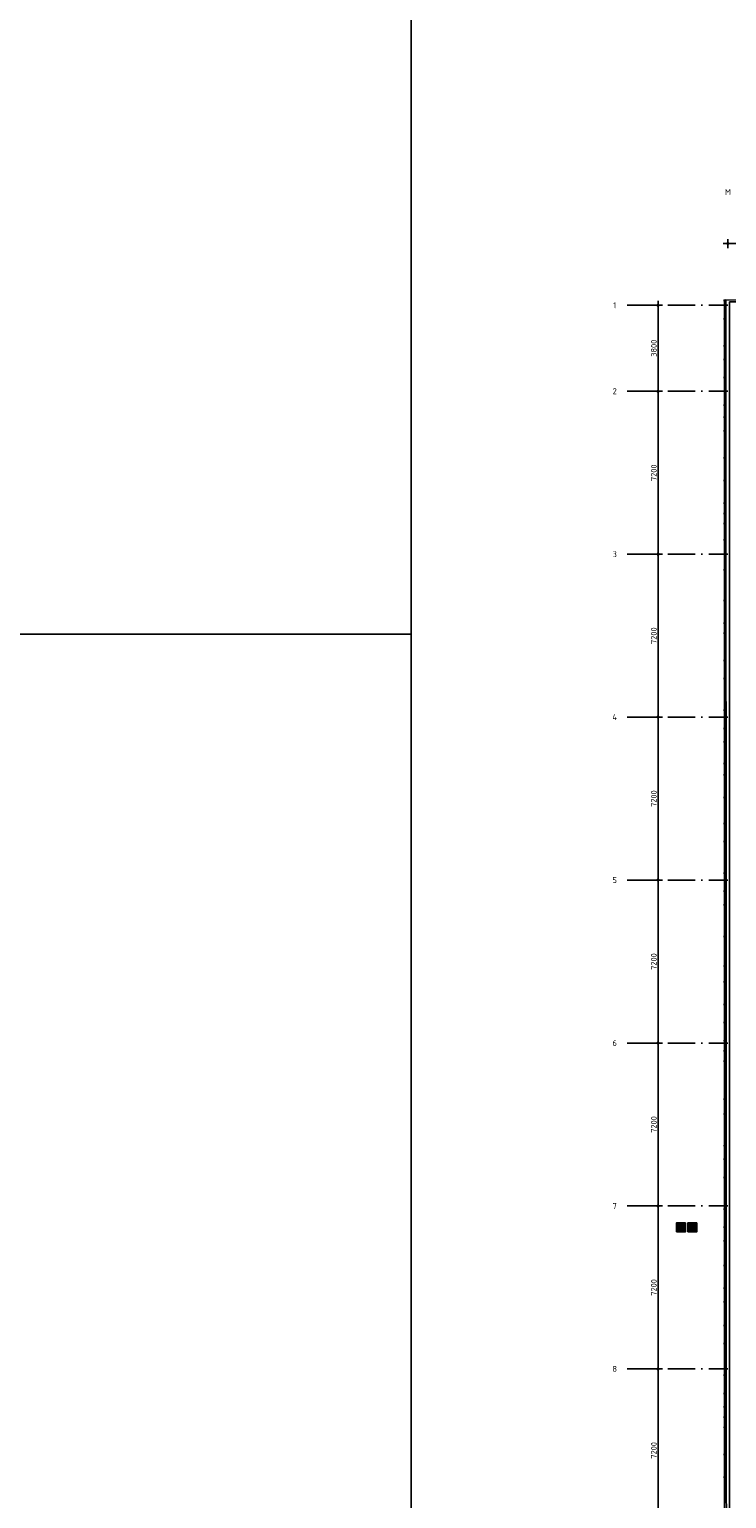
# Model space of a CAD drawing. Header units: millimetres. Extents: x 20872 to 297961, y -293704 to 213007.
# Tile 232 of 242: x 99901 to 130703, y 18148 to 83070. Entities that reach past the tile are written whole.
import ezdxf
from ezdxf.enums import TextEntityAlignment as Align
from ezdxf.xclip import XClip

# ---------------------------------------------------------------- set-up
doc = ezdxf.new("R2010")
doc.units = ezdxf.units.MM
doc.header["$LTSCALE"] = 100
doc.header["$XCLIPFRAME"] = 2
doc.linetypes.add('ACAD_ISO10W100', pattern=[18, 12, -3, 0, -3])
doc.layers.get('Defpoints').update_dxf_attribs({"color": 181})
for name, color, linetype in [('A--L$7--_stramien', 1, 'Continuous'), ('A--L82--leerlingensets-02', 9, 'Continuous'), ('A--T$1A-afwerking', 8, 'Continuous'), ('A--T$7--_stramien', 7, 'Continuous'), ('BURO_lijnen_0.25', 2, 'Continuous'), ('plattegrondkleuren', 7, 'Continuous'), ('XREFS', 9, 'Continuous')]:
    doc.layers.add(name, color=color, linetype=linetype)
doc.styles.add('BRON standaard', font='isocp.shx')
doc.styles.add('BURO maatvoering', font='isocp.shx')
doc.styles.add('JINX maatvoering', font='isocp.shx')
doc.styles.add('JINX standaard', font='isocp.shx')
doc.dimstyles.new('JINX maatvoering 1-100', dxfattribs={"dimscale": 100, "dimtxt": 2.5, "dimasz": 1, "dimexe": 125, "dimexo": 0, "dimtad": 1, "dimdec": 0, "dimzin": 12, "dimdsep": 46, "dimtxsty": 'JINX maatvoering', "dimblk": 'BURO_maatvoeringssymbool_01', "dimcen": 2, "dimse1": 1, "dimse2": 1, "dimclrd": 1, "dimclrt": 7, "dimadec": 0, "dimazin": 0, "dimtfac": 1, "dimtdec": 0, "dimtix": 1, "dimtofl": 0, "dimtmove": 0, "dimatfit": 3, "dimldrblk": 'DOT', "dimfxl": 1, "dimtolj": 1, "dimtzin": 0, "dimarcsym": 0})

# ---------------------------------------------------------------- blocks, each defined once
blk = doc.blocks.new('Glasgevel alle verdiepingen')
for points in [[(130589, 96975), (130589, 97025), (130673, 97025), (130673, 96975)], [(130589, 96175), (130589, 96225), (130673, 96225), (130673, 96175)], [(130589, 94975), (130589, 95025), (130673, 95025), (130673, 94975)], [(130589, 94375), (130589, 94425), (130673, 94425), (130673, 94375)], [(130589, 93575), (130589, 93625), (130673, 93625), (130673, 93575)], [(130589, 92350), (130589, 92400), (130673, 92400), (130673, 92350)], [(130589, 86400), (130589, 86450), (130673, 86450), (130673, 86400)], [(130589, 85075), (130589, 85125), (130673, 85125), (130673, 85075)], [(130589, 83725), (130589, 83775), (130673, 83775), (130673, 83725)], [(130589, 81075), (130589, 81125), (130673, 81125), (130673, 81075)], [(130589, 80275), (130589, 80325), (130673, 80325), (130673, 80275)], [(130589, 78875), (130589, 78925), (130673, 78925), (130673, 78875)], [(130589, 78075), (130589, 78125), (130673, 78125), (130673, 78075)], [(130589, 77475), (130589, 77525), (130673, 77525), (130673, 77475)], [(130589, 76525), (130589, 76575), (130673, 76575), (130673, 76525)], [(130589, 73875), (130589, 73925), (130673, 73925), (130673, 73875)], [(130589, 73075), (130589, 73125), (130673, 73125), (130673, 73075)], [(130589, 71675), (130589, 71725), (130673, 71725), (130673, 71675)], [(130589, 70875), (130589, 70925), (130673, 70925), (130673, 70875)], [(130589, 70275), (130589, 70325), (130673, 70325), (130673, 70275)], [(130589, 68875), (130589, 68925), (130673, 68925), (130673, 68875)], [(130589, 67575), (130589, 67625), (130673, 67625), (130673, 67575)], [(130589, 66875), (130589, 66925), (130673, 66925), (130673, 66875)], [(130589, 65875), (130589, 65925), (130673, 65925), (130673, 65875)], [(130589, 65075), (130589, 65125), (130673, 65125), (130673, 65075)], [(130589, 64275), (130589, 64325), (130673, 64325), (130673, 64275)], [(130589, 63825), (130589, 63875), (130673, 63875), (130673, 63825)], [(130589, 63375), (130589, 63425), (130673, 63425), (130673, 63375)], [(130589, 61685), (130589, 61735), (130673, 61735), (130673, 61685)], [(130589, 59035), (130589, 59085), (130673, 59085), (130673, 59035)], [(130589, 58235), (130589, 58285), (130673, 58285), (130673, 58235)], [(130589, 56835), (130589, 56885), (130673, 56885), (130673, 56835)], [(130589, 56035), (130589, 56085), (130673, 56085), (130673, 56035)], [(130589, 55435), (130589, 55485), (130673, 55485), (130673, 55435)], [(130589, 54340), (130589, 54390), (130673, 54390), (130673, 54340)], [(130589, 51690), (130589, 51740), (130673, 51740), (130673, 51690)], [(130589, 50890), (130589, 50940), (130673, 50940), (130673, 50890)], [(130589, 49490), (130589, 49540), (130673, 49540), (130673, 49490)], [(130589, 48690), (130589, 48740), (130673, 48740), (130673, 48690)], [(130589, 48090), (130589, 48140), (130673, 48140), (130673, 48090)], [(130589, 47640), (130589, 47690), (130673, 47690), (130673, 47640)], [(130589, 47190), (130589, 47240), (130673, 47240), (130673, 47190)], [(130589, 45990), (130589, 46040), (130673, 46040), (130673, 45990)], [(130589, 44990), (130589, 45040), (130673, 45040), (130673, 44990)]]:
    blk.add_lwpolyline(points, close=True)
at = {"color": 1}
for points in [[(130604, 92350), (130604, 97025)], [(130604, 96975), (130604, 92400)], [(130614, 92350), (130614, 97025)], [(130614, 96975), (130614, 92400)], [(130614, 96975), (130614, 92400)], [(130604, 83725), (130604, 86450)], [(130614, 83725), (130614, 86450)], [(130604, 76525), (130604, 81125)], [(130614, 76525), (130614, 81125)], [(130604, 61685), (130604, 73925)], [(130614, 61685), (130614, 73925)], [(130604, 54340), (130604, 59085)], [(130614, 54340), (130614, 59085)], [(130604, 32890), (130604, 51740)], [(130614, 32890), (130614, 51740)]]:
    blk.add_lwpolyline(points, dxfattribs=at)
blk = doc.blocks.new('Glasgevel alleen 1e en 2e')
at = {"color": 1}
for points in [[(51358, 70923), (79766, 22945), (130614, 22945), (130614, 97025)], [(51367, 70928), (79772, 22955), (130604, 22955), (130604, 97025)], [(130604, 96975), (130604, 92400)], [(130614, 96975), (130614, 92400)], [(130614, 96975), (130614, 92400)]]:
    blk.add_lwpolyline(points, dxfattribs=at)
for points in [[(130589, 96975), (130589, 97025), (130673, 97025), (130673, 96975)], [(130589, 96175), (130589, 96225), (130673, 96225), (130673, 96175)], [(130589, 94975), (130589, 95025), (130673, 95025), (130673, 94975)], [(130589, 94375), (130589, 94425), (130673, 94425), (130673, 94375)], [(130589, 93575), (130589, 93625), (130673, 93625), (130673, 93575)], [(130589, 92350), (130589, 92400), (130673, 92400), (130673, 92350)], [(130589, 91825), (130589, 91875), (130673, 91875), (130673, 91825)], [(130589, 91225), (130589, 91275), (130673, 91275), (130673, 91225)], [(130589, 90025), (130589, 90075), (130673, 90075), (130673, 90025)], [(130589, 89025), (130589, 89075), (130673, 89075), (130673, 89025)], [(130589, 88025), (130589, 88075), (130673, 88075), (130673, 88025)], [(130589, 87575), (130589, 87625), (130673, 87625), (130673, 87575)], [(130589, 87125), (130589, 87175), (130673, 87175), (130673, 87125)], [(130589, 86400), (130589, 86450), (130673, 86450), (130673, 86400)], [(130589, 85075), (130589, 85125), (130673, 85125), (130673, 85075)], [(130589, 83725), (130589, 83775), (130673, 83775), (130673, 83725)], [(130589, 82725), (130589, 82775), (130673, 82775), (130673, 82725)], [(130589, 82275), (130589, 82325), (130673, 82325), (130673, 82275)], [(130589, 81075), (130589, 81125), (130673, 81125), (130673, 81075)], [(130589, 80275), (130589, 80325), (130673, 80325), (130673, 80275)], [(130589, 78875), (130589, 78925), (130673, 78925), (130673, 78875)], [(130589, 78075), (130589, 78125), (130673, 78125), (130673, 78075)], [(130589, 77475), (130589, 77525), (130673, 77525), (130673, 77475)], [(130589, 76525), (130589, 76575), (130673, 76575), (130673, 76525)], [(130589, 76025), (130589, 76075), (130673, 76075), (130673, 76025)], [(130589, 75025), (130589, 75075), (130673, 75075), (130673, 75025)], [(130589, 73875), (130589, 73925), (130673, 73925), (130673, 73875)], [(130589, 73075), (130589, 73125), (130673, 73125), (130673, 73075)], [(130589, 71675), (130589, 71725), (130673, 71725), (130673, 71675)], [(130589, 70875), (130589, 70925), (130673, 70925), (130673, 70875)], [(130589, 70275), (130589, 70325), (130673, 70325), (130673, 70275)], [(130589, 68875), (130589, 68925), (130673, 68925), (130673, 68875)], [(130589, 67575), (130589, 67625), (130673, 67625), (130673, 67575)], [(130589, 66875), (130589, 66925), (130673, 66925), (130673, 66875)], [(130589, 65875), (130589, 65925), (130673, 65925), (130673, 65875)], [(130589, 65075), (130589, 65125), (130673, 65125), (130673, 65075)], [(130589, 64275), (130589, 64325), (130673, 64325), (130673, 64275)], [(130589, 63825), (130589, 63875), (130673, 63875), (130673, 63825)], [(130589, 63375), (130589, 63425), (130673, 63425), (130673, 63375)], [(130589, 61685), (130589, 61735), (130673, 61735), (130673, 61685)], [(130589, 61035), (130589, 61085), (130673, 61085), (130673, 61035)], [(130589, 59635), (130589, 59685), (130673, 59685), (130673, 59635)], [(130589, 59035), (130589, 59085), (130673, 59085), (130673, 59035)], [(130589, 58235), (130589, 58285), (130673, 58285), (130673, 58235)], [(130589, 56835), (130589, 56885), (130673, 56885), (130673, 56835)], [(130589, 56035), (130589, 56085), (130673, 56085), (130673, 56035)], [(130589, 55435), (130589, 55485), (130673, 55485), (130673, 55435)], [(130589, 54340), (130589, 54390), (130673, 54390), (130673, 54340)], [(130589, 53340), (130589, 53390), (130673, 53390), (130673, 53340)], [(130589, 52740), (130589, 52790), (130673, 52790), (130673, 52740)], [(130589, 51690), (130589, 51740), (130673, 51740), (130673, 51690)], [(130589, 50890), (130589, 50940), (130673, 50940), (130673, 50890)], [(130589, 49490), (130589, 49540), (130673, 49540), (130673, 49490)], [(130589, 48690), (130589, 48740), (130673, 48740), (130673, 48690)], [(130589, 48090), (130589, 48140), (130673, 48140), (130673, 48090)], [(130589, 47640), (130589, 47690), (130673, 47690), (130673, 47640)], [(130589, 47190), (130589, 47240), (130673, 47240), (130673, 47190)], [(130589, 45990), (130589, 46040), (130673, 46040), (130673, 45990)], [(130589, 44990), (130589, 45040), (130673, 45040), (130673, 44990)]]:
    blk.add_lwpolyline(points, close=True)
blk = doc.blocks.new('AL_stramlab_01_P03_BV')
at = {"color": 4, "linetype": 'Continuous', "lineweight": -2, "style": 'BRON standaard'}
blk.add_attdef('LABEL', text='', height=350, dxfattribs=at).set_placement((0, 0), align=Align.MIDDLE_CENTER)
blk = doc.blocks.new('AB2_D_DV_MV_maatvoeringssymbool_01')
at = {"color": 1}
for p, q in [((-2, 0), (2, 0)), ((0, -2), (0, 2))]:
    blk.add_line(p, q, dxfattribs=at)
blk.add_circle((0, 0), 0.4, dxfattribs=at)
blk = doc.blocks.new('*D294')
at = {"color": 1, "lineweight": -2, "transparency": 16777216}
blk.add_line((127676, 42700), (127676, 49700), dxfattribs=at)
at = {"layer": 'Defpoints', "color": 0, "transparency": 16777216}
for p in [(126313, 49800), (127676, 49800), (126313, 42600)]:
    blk.add_point(p, dxfattribs=at)
at = {"color": 1, "lineweight": -2, "transparency": 16777216, "xscale": 100, "yscale": 100, "zscale": 100}
for p, rotation in [((127676, 49800), 90), ((127676, 42600), 270)]:
    blk.add_blockref('AB2_D_DV_MV_maatvoeringssymbool_01', p, dxfattribs=dict(at, rotation=rotation))
at = {"color": 7, "transparency": 16777216, "insert": (127489, 46200), "char_height": 250, "attachment_point": 5, "rotation": 90, "style": 'JINX maatvoering'}
blk.add_mtext('\\A1;7200', dxfattribs=at)
blk = doc.blocks.new('_Dot')
at = {"color": 0, "linetype": 'ByBlock', "lineweight": -2}
blk.add_line((-0.5, 0), (-1, 0), dxfattribs=at)
at = {"color": 0, "linetype": 'ByBlock', "const_width": 0.5}
blk.add_lwpolyline([(-0.25, 0, 1), (0.25, 0, 1)], format="xyb", close=True, dxfattribs=at)
blk = doc.blocks.new('BURO_maatvoeringssymbool_01')
at = {"color": 1}
for p, q in [((-2, 0), (2, 0)), ((0, -2), (0, 2))]:
    blk.add_line(p, q, dxfattribs=at)
blk.add_circle((0, 0), 0.4, dxfattribs=at)
blk = doc.blocks.new('*D295')
at = {"color": 1, "lineweight": -2, "transparency": 16777216}
blk.add_line((127676, 49900), (127676, 56900), dxfattribs=at)
at = {"layer": 'Defpoints', "color": 0, "transparency": 16777216}
for p in [(126313, 57000), (127676, 57000), (126313, 49800)]:
    blk.add_point(p, dxfattribs=at)
at = {"color": 1, "lineweight": -2, "transparency": 16777216, "xscale": 100, "yscale": 100, "zscale": 100}
for p, rotation in [((127676, 57000), 90), ((127676, 49800), 270)]:
    blk.add_blockref('AB2_D_DV_MV_maatvoeringssymbool_01', p, dxfattribs=dict(at, rotation=rotation))
at = {"color": 7, "transparency": 16777216, "insert": (127489, 53400), "char_height": 250, "attachment_point": 5, "rotation": 90, "style": 'JINX maatvoering'}
blk.add_mtext('\\A1;7200', dxfattribs=at)
blk = doc.blocks.new('*D296')
at = {"color": 1, "lineweight": -2, "transparency": 16777216}
blk.add_line((127676, 57100), (127676, 64100), dxfattribs=at)
at = {"layer": 'Defpoints', "color": 0, "transparency": 16777216}
for p in [(126313, 64200), (127676, 64200), (126313, 57000)]:
    blk.add_point(p, dxfattribs=at)
at = {"color": 1, "lineweight": -2, "transparency": 16777216, "xscale": 100, "yscale": 100, "zscale": 100}
for p, rotation in [((127676, 64200), 90), ((127676, 57000), 270)]:
    blk.add_blockref('AB2_D_DV_MV_maatvoeringssymbool_01', p, dxfattribs=dict(at, rotation=rotation))
at = {"color": 7, "transparency": 16777216, "insert": (127489, 60600), "char_height": 250, "attachment_point": 5, "rotation": 90, "style": 'JINX maatvoering'}
blk.add_mtext('\\A1;7200', dxfattribs=at)
blk = doc.blocks.new('*D297')
at = {"color": 1, "lineweight": -2, "transparency": 16777216}
blk.add_line((127676, 64300), (127676, 71300), dxfattribs=at)
at = {"layer": 'Defpoints', "color": 0, "transparency": 16777216}
for p in [(126313, 71400), (127676, 71400), (126313, 64200)]:
    blk.add_point(p, dxfattribs=at)
at = {"color": 1, "lineweight": -2, "transparency": 16777216, "xscale": 100, "yscale": 100, "zscale": 100}
for p, rotation in [((127676, 71400), 90), ((127676, 64200), 270)]:
    blk.add_blockref('AB2_D_DV_MV_maatvoeringssymbool_01', p, dxfattribs=dict(at, rotation=rotation))
at = {"color": 7, "transparency": 16777216, "insert": (127489, 67800), "char_height": 250, "attachment_point": 5, "rotation": 90, "style": 'JINX maatvoering'}
blk.add_mtext('\\A1;7200', dxfattribs=at)
blk = doc.blocks.new('*D298')
at = {"color": 1, "lineweight": -2, "transparency": 16777216}
blk.add_line((127676, 71500), (127676, 78500), dxfattribs=at)
at = {"layer": 'Defpoints', "color": 0, "transparency": 16777216}
for p in [(126313, 78600), (127676, 78600), (126313, 71400)]:
    blk.add_point(p, dxfattribs=at)
at = {"color": 1, "lineweight": -2, "transparency": 16777216, "xscale": 100, "yscale": 100, "zscale": 100}
for p, rotation in [((127676, 78600), 90), ((127676, 71400), 270)]:
    blk.add_blockref('AB2_D_DV_MV_maatvoeringssymbool_01', p, dxfattribs=dict(at, rotation=rotation))
at = {"color": 7, "transparency": 16777216, "insert": (127489, 75000), "char_height": 250, "attachment_point": 5, "rotation": 90, "style": 'JINX maatvoering'}
blk.add_mtext('\\A1;7200', dxfattribs=at)
blk = doc.blocks.new('*D299')
at = {"color": 1, "lineweight": -2, "transparency": 16777216}
blk.add_line((127676, 78700), (127676, 85700), dxfattribs=at)
at = {"layer": 'Defpoints', "color": 0, "transparency": 16777216}
for p in [(126313, 85800), (127676, 85800), (126313, 78600)]:
    blk.add_point(p, dxfattribs=at)
at = {"color": 1, "lineweight": -2, "transparency": 16777216, "xscale": 100, "yscale": 100, "zscale": 100}
for p, rotation in [((127676, 85800), 90), ((127676, 78600), 270)]:
    blk.add_blockref('AB2_D_DV_MV_maatvoeringssymbool_01', p, dxfattribs=dict(at, rotation=rotation))
at = {"color": 7, "transparency": 16777216, "insert": (127489, 82200), "char_height": 250, "attachment_point": 5, "rotation": 90, "style": 'JINX maatvoering'}
blk.add_mtext('\\A1;7200', dxfattribs=at)
blk = doc.blocks.new('*D300')
at = {"color": 1, "lineweight": -2, "transparency": 16777216}
blk.add_line((127676, 85900), (127676, 92900), dxfattribs=at)
at = {"layer": 'Defpoints', "color": 0, "transparency": 16777216}
for p in [(126313, 93000), (127676, 93000), (126313, 85800)]:
    blk.add_point(p, dxfattribs=at)
at = {"color": 1, "lineweight": -2, "transparency": 16777216, "xscale": 100, "yscale": 100, "zscale": 100}
for p, rotation in [((127676, 93000), 90), ((127676, 85800), 270)]:
    blk.add_blockref('AB2_D_DV_MV_maatvoeringssymbool_01', p, dxfattribs=dict(at, rotation=rotation))
at = {"color": 7, "transparency": 16777216, "insert": (127489, 89400), "char_height": 250, "attachment_point": 5, "rotation": 90, "style": 'JINX maatvoering'}
blk.add_mtext('\\A1;7200', dxfattribs=at)
blk = doc.blocks.new('*D301')
at = {"color": 1, "lineweight": -2, "transparency": 16777216}
blk.add_line((127676, 93100), (127676, 96700), dxfattribs=at)
at = {"layer": 'Defpoints', "color": 0, "transparency": 16777216}
for p in [(126313, 96800), (127676, 96800), (126313, 93000)]:
    blk.add_point(p, dxfattribs=at)
at = {"color": 1, "lineweight": -2, "transparency": 16777216, "xscale": 100, "yscale": 100, "zscale": 100}
for p, rotation in [((127676, 96800), 90), ((127676, 93000), 270)]:
    blk.add_blockref('AB2_D_DV_MV_maatvoeringssymbool_01', p, dxfattribs=dict(at, rotation=rotation))
at = {"color": 7, "transparency": 16777216, "insert": (127489, 94900), "char_height": 250, "attachment_point": 5, "rotation": 90, "style": 'JINX maatvoering'}
blk.add_mtext('\\A1;3800', dxfattribs=at)
blk = doc.blocks.new('*D302')
at = {"color": 1, "lineweight": -2, "transparency": 16777216}
blk.add_line((130859, 99526), (142059, 99526), dxfattribs=at)
at = {"layer": 'Defpoints', "color": 0, "transparency": 16777216}
for p in [(130759, 101246), (142159, 101246), (142159, 99526)]:
    blk.add_point(p, dxfattribs=at)
at = {"color": 1, "lineweight": -2, "transparency": 16777216, "xscale": 100, "yscale": 100, "zscale": 100, "rotation": 180}
blk.add_blockref('AB2_D_DV_MV_maatvoeringssymbool_01', (130759, 99526), dxfattribs=at)
at = {"color": 1, "lineweight": -2, "transparency": 16777216, "xscale": 100, "yscale": 100, "zscale": 100}
blk.add_blockref('AB2_D_DV_MV_maatvoeringssymbool_01', (142159, 99526), dxfattribs=at)
at = {"color": 7, "transparency": 16777216, "insert": (136459, 99713), "char_height": 250, "attachment_point": 5, "style": 'JINX maatvoering'}
blk.add_mtext('\\A1;11400', dxfattribs=at)
blk = doc.blocks.new('2016-01-28 101 1e verdieping bestaand')
at = {"layer": 'A--T$1A-afwerking'}
blk.add_lwpolyline([(34528, 60913), (51335, 70864), (79685, 22985), (79832, 22901), (129485, 22901), (135915, 12040), (142978, 21914), (130697, 26120), (130675, 97040), (165047, 97015), (165047, 14419), (151364, 19026), (149622, 13150), (163567, 13081), (163475, 1501), (146518, 1360), (146659, 12909), (147031, 12909), (149075, 19828), (145372, 21100), (137265, 9763), (142974, 21), (142974, -73), (70633, -64)], close=True, dxfattribs=at)
at = {"layer": 'BURO_lijnen_0.25'}
blk.add_blockref('Glasgevel alleen 1e en 2e', (0, 0), dxfattribs=at)
blk = doc.blocks.new('vuilnisbak')
at = {"layer": 'plattegrondkleuren', "true_color": 0xf5f5f5}
h = blk.add_hatch(color=7, dxfattribs=at)
h.dxf.hatch_style = 1
h.paths.add_polyline_path([(0, 0), (400, 0), (400, 400), (0, 400)])
at = {"layer": 'A--L82--leerlingensets-02'}
blk.add_lwpolyline([(0, 0), (400, 0), (400, 400), (0, 400)], close=True, dxfattribs=at)
at = {"layer": 'A--L82--leerlingensets-02', "style": 'JINX standaard'}
blk.add_text('v', height=250, dxfattribs=at).set_placement((112, 108))
blk = doc.blocks.new('papierbak')
at = {"layer": 'plattegrondkleuren', "true_color": 0xf5f5f5}
h = blk.add_hatch(color=7, dxfattribs=at)
h.dxf.hatch_style = 1
h.paths.add_polyline_path([(0, 0), (400, 0), (400, 400), (0, 400)])
at = {"layer": 'A--L82--leerlingensets-02'}
blk.add_lwpolyline([(0, 0), (400, 0), (400, 400), (0, 400)], close=True, dxfattribs=at)
at = {"layer": 'A--L82--leerlingensets-02', "style": 'JINX standaard'}
blk.add_text('p', height=250, dxfattribs=at).set_placement((111, 108))
blk = doc.blocks.new('stramienlijnen_1')
at = {"layer": 'A--L$7--_stramien', "color": 1, "linetype": 'ACAD_ISO10W100', "lineweight": -3}
for p, q in [((126313.4, 96800), (130759.5, 96800)), ((126313.4, 93000), (130759.5, 93000)), ((126313.4, 85800), (130759.5, 85800)), ((126313.4, 78600), (130759.5, 78600)), ((126313.4, 71400), (130759.5, 71400)), ((126313.4, 64200), (130759.5, 64200)), ((126313.4, 57000), (130759.5, 57000)), ((126313.4, 49800), (130759.5, 49800))]:
    blk.add_line(p, q, dxfattribs=at)
at = {"layer": 'Defpoints'}
blk.add_lwpolyline([(34736.5, 60859.2), (70727.2, 75), (164884.5, 75), (164884.5, 96950), (130834.5, 96950), (130834.5, 22725), (79641, 22725), (51266.3, 70646.6)], dxfattribs=at)
at = {"layer": 'A--T$7--_stramien', "color": 7, "linetype": 'Continuous', "lineweight": -3}
ref = blk.add_blockref('AL_stramlab_01_P03_BV', (130759.5, 101800), dxfattribs=dict(at, xscale=75, yscale=75, zscale=75))
ref.add_attrib('LABEL', 'M', dxfattribs={"layer": '0', "color": 4, "linetype": 'Continuous', "lineweight": -2, "height": 262.5, "style": 'BURO maatvoering'}).set_placement((130759.5, 101800), align=Align.MIDDLE_CENTER)
ref = blk.add_blockref('AL_stramlab_01_P03_BV', (125759.5, 96800), dxfattribs=dict(at, xscale=75, yscale=75, zscale=75))
ref.add_attrib('LABEL', '1', dxfattribs={"layer": '0', "color": 4, "linetype": 'Continuous', "lineweight": -2, "height": 262.5, "style": 'BURO maatvoering'}).set_placement((125759.5, 96800), align=Align.MIDDLE_CENTER)
ref = blk.add_blockref('AL_stramlab_01_P03_BV', (125759.5, 93000), dxfattribs=dict(at, xscale=75, yscale=75, zscale=75))
ref.add_attrib('LABEL', '2', dxfattribs={"layer": '0', "color": 4, "linetype": 'Continuous', "lineweight": -2, "height": 262.5, "style": 'BURO maatvoering'}).set_placement((125759.5, 93000), align=Align.MIDDLE_CENTER)
ref = blk.add_blockref('AL_stramlab_01_P03_BV', (125759.5, 85800), dxfattribs=dict(at, xscale=75, yscale=75, zscale=75))
ref.add_attrib('LABEL', '3', dxfattribs={"layer": '0', "color": 4, "linetype": 'Continuous', "lineweight": -2, "height": 262.5, "style": 'BURO maatvoering'}).set_placement((125759.5, 85800), align=Align.MIDDLE_CENTER)
ref = blk.add_blockref('AL_stramlab_01_P03_BV', (125759.5, 78600), dxfattribs=dict(at, xscale=75, yscale=75, zscale=75))
ref.add_attrib('LABEL', '4', dxfattribs={"layer": '0', "color": 4, "linetype": 'Continuous', "lineweight": -2, "height": 262.5, "style": 'BURO maatvoering'}).set_placement((125759.5, 78600), align=Align.MIDDLE_CENTER)
ref = blk.add_blockref('AL_stramlab_01_P03_BV', (125759.5, 71400), dxfattribs=dict(at, xscale=75, yscale=75, zscale=75))
ref.add_attrib('LABEL', '5', dxfattribs={"layer": '0', "color": 4, "linetype": 'Continuous', "lineweight": -2, "height": 262.5, "style": 'BURO maatvoering'}).set_placement((125759.5, 71400), align=Align.MIDDLE_CENTER)
ref = blk.add_blockref('AL_stramlab_01_P03_BV', (125759.5, 64200), dxfattribs=dict(at, xscale=75, yscale=75, zscale=75))
ref.add_attrib('LABEL', '6', dxfattribs={"layer": '0', "color": 4, "linetype": 'Continuous', "lineweight": -2, "height": 262.5, "style": 'BURO maatvoering'}).set_placement((125759.5, 64200), align=Align.MIDDLE_CENTER)
ref = blk.add_blockref('AL_stramlab_01_P03_BV', (125759.5, 57000), dxfattribs=dict(at, xscale=75, yscale=75, zscale=75))
ref.add_attrib('LABEL', '7', dxfattribs={"layer": '0', "color": 4, "linetype": 'Continuous', "lineweight": -2, "height": 262.5, "style": 'BURO maatvoering'}).set_placement((125759.5, 57000), align=Align.MIDDLE_CENTER)
ref = blk.add_blockref('AL_stramlab_01_P03_BV', (125759.5, 49800), dxfattribs=dict(at, xscale=75, yscale=75, zscale=75))
ref.add_attrib('LABEL', '8', dxfattribs={"layer": '0', "color": 4, "linetype": 'Continuous', "lineweight": -2, "height": 262.5, "style": 'BURO maatvoering'}).set_placement((125759.5, 49800), align=Align.MIDDLE_CENTER)
at = {"color": 7}
dim = blk.add_linear_dim(base=(142159.5, 99526), p1=(130759.5, 101246.1), p2=(142159.5, 101246.1), dimstyle='JINX maatvoering 1-100', dxfattribs=at)
dim.commit()
dim.dimension.update_dxf_attribs({"geometry": '*D302', "text_midpoint": (136459.5, 99713.5)})
for base, p1, p2, picture, middle in [((127676.1, 96800), (126313.4, 93000), (126313.4, 96800), '*D301', (127488.6, 94900)), ((127676.1, 93000), (126313.4, 85800), (126313.4, 93000), '*D300', (127488.6, 89400)), ((127676.1, 85800), (126313.4, 78600), (126313.4, 85800), '*D299', (127488.6, 82200)), ((127676.1, 78600), (126313.4, 71400), (126313.4, 78600), '*D298', (127488.6, 75000)), ((127676.1, 71400), (126313.4, 64200), (126313.4, 71400), '*D297', (127488.6, 67800)), ((127676.1, 64200), (126313.4, 57000), (126313.4, 64200), '*D296', (127488.6, 60600)), ((127676.1, 57000), (126313.4, 49800), (126313.4, 57000), '*D295', (127488.6, 53400)), ((127676.1, 49800), (126313.4, 42600), (126313.4, 49800), '*D294', (127488.6, 46200))]:
    dim = blk.add_linear_dim(base=base, p1=p1, p2=p2, angle=90, dimstyle='JINX maatvoering 1-100', dxfattribs=at)
    dim.commit()
    dim.dimension.update_dxf_attribs({"geometry": picture, "text_midpoint": middle})
blk = doc.blocks.new('1e verdieping bestaand leeg')
at = {"layer": 'A--T$1A-afwerking'}
blk.add_lwpolyline([(34528, 60913), (51335, 70864), (79685, 22985), (79832, 22901), (129485, 22901), (135915, 12040), (142978, 21914), (130697, 26120), (130675, 97040), (165047, 97015), (165047, 14419), (151364, 19026), (149622, 13150), (163567, 13081), (163475, 1501), (146518, 1360), (146659, 12909), (147031, 12909), (149075, 19828), (145372, 21100), (137265, 9763), (142974, 21), (142974, -73), (70633, -64)], close=True, dxfattribs=at)
at = {"layer": 'A--T$7--_stramien'}
blk.add_blockref('stramienlijnen_1', (0, 0), dxfattribs=at)
at = {"layer": 'BURO_lijnen_0.25'}
for name in ['Glasgevel alle verdiepingen', 'Glasgevel alleen 1e en 2e']:
    blk.add_blockref(name, (0, 0), dxfattribs=at)
blk = doc.blocks.new('2015-11-16 111 tussenverdieping bestaand')
at = {"layer": 'A--T$1A-afwerking'}
blk.add_lwpolyline([(34528, 60913), (51335, 70864), (79685, 22985), (79832, 22901), (129485, 22901), (135915, 12040), (142978, 21914), (130697, 26120), (130675, 97040), (165047, 97015), (165047, 14419), (151364, 19026), (149622, 13150), (163567, 13081), (163475, 1501), (146518, 1360), (146659, 12909), (147031, 12909), (149075, 19828), (145372, 21100), (137265, 9763), (142974, 21), (142974, -73), (70633, -64)], close=True, dxfattribs=at)
at = {"layer": 'A--T$7--_stramien'}
blk.add_blockref('stramienlijnen_1', (0, 0), dxfattribs=at)
at = {"layer": 'BURO_lijnen_0.25'}
blk.add_blockref('Glasgevel alleen 1e en 2e', (0, 0), dxfattribs=at)

msp = doc.modelspace()

# ---------------------------------------------------------------- linework, layer by layer
at = {"layer": 'Defpoints'}
for points in [[(116766, 56343), (116766, 89763), (179860, 89763), (179860, -12477), (164491, -12477), (116766, 3849)], [(116766, 3849), (164491, -12477), (179860, -12477), (179860, -37617), (20872, -37617), (20872, 56343), (116766, 56343)]]:
    msp.add_lwpolyline(points, close=True, dxfattribs=at)

# ---------------------------------------------------------------- block references
at = {"layer": 'A--L82--leerlingensets-02'}
for name, p in [('vuilnisbak', (128485, 29931)), ('papierbak', (128987, 29931))]:
    msp.add_blockref(name, p, dxfattribs=at)
at = {"layer": 'XREFS', "color": 32, "true_color": 0xcb7615}
ref = msp.add_blockref('1e verdieping bestaand leeg', (-1, -25920), dxfattribs=at)
XClip(ref).set_block_clipping_path([(116767.0762143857, 82263.1420219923), (116767.0762143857, 115683.1420219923), (179861.0762143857, 115683.1420219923), (179861.0762143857, 13442.9004429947), (164491.5066313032, 13442.9004429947), (116767.0762143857, 29769.3836009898)])
at = {"layer": 'XREFS'}
ref = msp.add_blockref('2015-11-16 111 tussenverdieping bestaand', (14890, 903), dxfattribs=at)
XClip(ref).set_block_clipping_path([(26270.6420343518, 38249.6938797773), (70448.6961398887, 81655.1161930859)])
at = {"layer": 'XREFS', "color": 31, "true_color": 0xdec496}
ref = msp.add_blockref('2016-01-28 101 1e verdieping bestaand', (-1, -25920), dxfattribs=at)
XClip(ref).set_block_clipping_path([(116767.0762143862, 29769.3836009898), (164491.5066313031, 13442.9004429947), (179861.0762143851, 13442.9004429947), (179861.0762143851, -11696.8579780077), (20873.0762143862, -11696.8579780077), (20873.0762143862, 82263.1420219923), (116767.0762143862, 82263.1420219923)])

doc.saveas('drawing.dxf')
